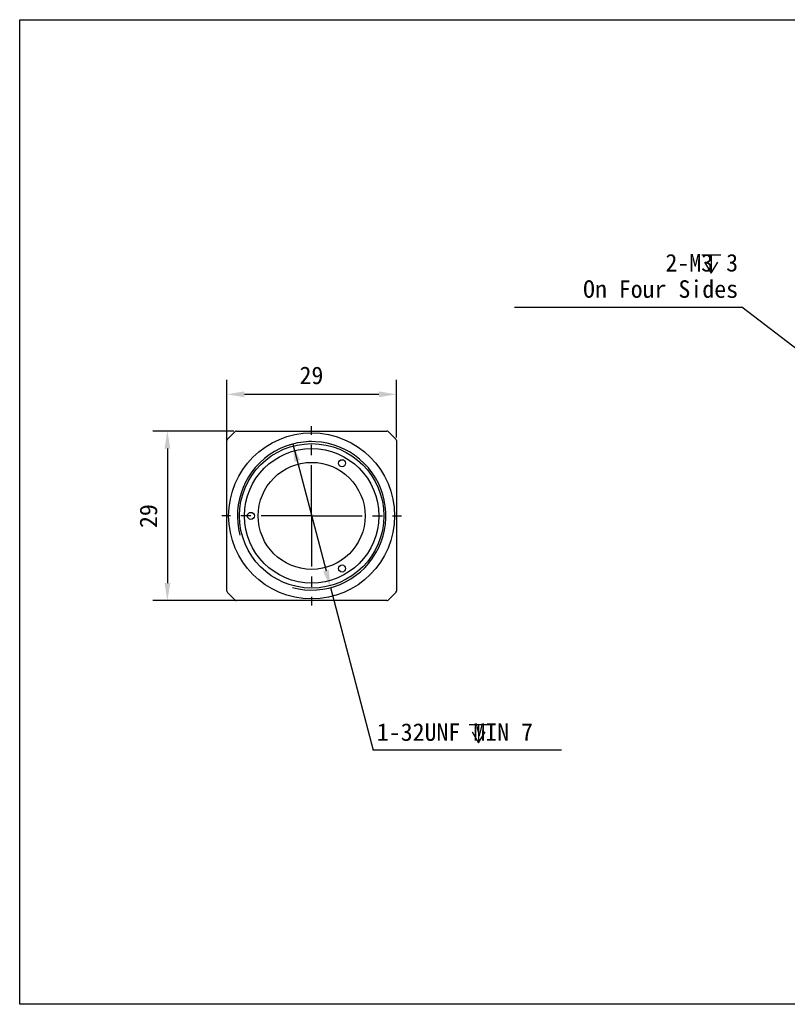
# Model space of a CAD drawing. Header units: millimetres. Extents: x 46 to 359, y 92 to 260.
# Tile 1 of 2: x 46 to 177, y 92 to 260. Entities that reach past the tile are written whole.
import ezdxf

# ---------------------------------------------------------------- set-up
doc = ezdxf.new("R2010")
doc.units = ezdxf.units.MM
doc.header["$LTSCALE"] = 23.1
doc.header["$PDMODE"] = 3
doc.header["$PDSIZE"] = 8
doc.linetypes.add('CENTER', pattern=[0.6, 0.375, -0.075, 0.075, -0.075])
doc.layers.get('0').update_dxf_attribs({"linetype": 'CONTINUOUS'})
doc.layers.get('Defpoints').update_dxf_attribs({"linetype": 'CONTINUOUS'})
for name, color, linetype in [('00_COMPONENTS', 7, 'CONTINUOUS'), ('03_ALL_AXES', 7, 'CONTINUOUS'), ('51__DRAFT_DIMS', 7, 'CONTINUOUS')]:
    doc.layers.add(name, color=color, linetype=linetype)
doc.styles.get("Standard").update_dxf_attribs({"font": 'simfang.ttf'})
doc.dimstyles.new('DIMSTYLE_1', dxfattribs={"dimtxt": 3, "dimasz": 3, "dimexe": 2.5, "dimexo": 0.5, "dimgap": 0.75, "dimtad": 1, "dimdsep": 46, "dimtxsty": 'STANDARD', "dimblk": '_FILLED', "dimblk1": '_FILLED', "dimblk2": '_FILLED', "dimcen": 0.09, "dimclrt": 3, "dimazin": 2, "dimtp": 0.2, "dimtm": 0.2, "dimtfac": 1, "dimtofl": 0, "dimtmove": 0, "dimatfit": 3, "dimldrblk": '_FILLED', "dimfxl": 1, "dimtolj": 1, "dimarcsym": 0})
doc.dimstyles.new('DIMSTYLE_2', dxfattribs={"dimtxt": 3, "dimasz": 3, "dimexe": 2.5, "dimexo": 0.5, "dimtad": 1, "dimdsep": 46, "dimtxsty": 'STANDARD', "dimblk": '_FILLED', "dimblk1": '_FILLED', "dimblk2": '_FILLED', "dimcen": 0.09, "dimclrt": 3, "dimazin": 2, "dimtp": 0.2, "dimtm": 0.2, "dimtfac": 1, "dimtmove": 0, "dimatfit": 2, "dimldrblk": '_FILLED', "dimfxl": 1, "dimtolj": 1, "dimarcsym": 0})

# ---------------------------------------------------------------- blocks, each defined once
blk = doc.blocks.new('_FILLED')
at = {"color": 0, "linetype": 'ByBlock'}
blk.add_solid([(0, 0), (-1, 0.167), (-1, -0.167)], dxfattribs=at)
blk = doc.blocks.new('*D1')
at = {"layer": '51__DRAFT_DIMS', "color": 0, "lineweight": -2}
for p, q in [((80.99, 187.87), (80.99, 198.77)), ((109.99, 188.86), (109.99, 198.77))]:
    blk.add_line(p, q, dxfattribs=at)
at = {"layer": '51__DRAFT_DIMS', "color": 253, "lineweight": -2}
blk.add_line((83.99, 196.27), (106.99, 196.27), dxfattribs=at)
at = {"layer": 'Defpoints', "color": 0}
for p in [(109.99, 196.27), (80.99, 187.37), (109.99, 188.36)]:
    blk.add_point(p, dxfattribs=at)
at = {"layer": '51__DRAFT_DIMS', "color": 253, "linetype": 'ByBlock', "lineweight": -2, "xscale": 3, "yscale": 3, "zscale": 3, "rotation": 180}
blk.add_blockref('_FILLED', (80.99, 196.27), dxfattribs=at)
at = {"layer": '51__DRAFT_DIMS', "color": 253, "linetype": 'ByBlock', "lineweight": -2, "xscale": 3, "yscale": 3, "zscale": 3}
blk.add_blockref('_FILLED', (109.99, 196.27), dxfattribs=at)
at = {"layer": '51__DRAFT_DIMS', "insert": (95.45, 201.02), "char_height": 3, "attachment_point": 2, "line_spacing_factor": 0.9}
blk.add_mtext('\\A1;29', dxfattribs=at)
blk = doc.blocks.new('*D2')
at = {"layer": '51__DRAFT_DIMS', "color": 0, "lineweight": -2}
for p, q in [((82.19, 189.98), (68.3, 189.98)), ((84.99, 160.98), (68.3, 160.98))]:
    blk.add_line(p, q, dxfattribs=at)
at = {"layer": '51__DRAFT_DIMS', "color": 253, "lineweight": -2}
blk.add_line((70.8, 186.98), (70.8, 163.98), dxfattribs=at)
at = {"layer": 'Defpoints', "color": 0}
for p in [(82.69, 189.98), (70.8, 160.98), (85.49, 160.98)]:
    blk.add_point(p, dxfattribs=at)
at = {"layer": '51__DRAFT_DIMS', "color": 253, "linetype": 'ByBlock', "lineweight": -2, "xscale": 3, "yscale": 3, "zscale": 3}
for p, rotation in [((70.8, 189.98), 90), ((70.8, 160.98), 270)]:
    blk.add_blockref('_FILLED', p, dxfattribs=dict(at, rotation=rotation))
at = {"layer": '51__DRAFT_DIMS', "insert": (66.05, 175.44), "char_height": 3, "attachment_point": 2, "rotation": 90, "line_spacing_factor": 0.9}
blk.add_mtext('\\A1;29', dxfattribs=at)
blk = doc.blocks.new('*D3')
at = {"layer": '51__DRAFT_DIMS', "color": 253, "lineweight": -2}
for p, q in [((92.26, 187.77), (97.95, 166.1)), ((98.71, 163.2), (106.01, 135.38)), ((138.22, 135.38), (106.01, 135.38))]:
    blk.add_line(p, q, dxfattribs=at)
at = {"layer": 'Defpoints', "color": 0}
for p in [(92.26, 187.77), (98.71, 163.2)]:
    blk.add_point(p, dxfattribs=at)
at = {"layer": '51__DRAFT_DIMS', "color": 253, "linetype": 'ByBlock', "lineweight": -2, "xscale": 3, "yscale": 3, "zscale": 3}
for p, rotation in [((92.26, 187.77), 104.710045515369), ((98.71, 163.2), 284.710045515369)]:
    blk.add_blockref('_FILLED', p, dxfattribs=dict(at, rotation=rotation))
at = {"layer": '51__DRAFT_DIMS', "insert": (106.64, 140), "char_height": 3, "attachment_point": 1, "line_spacing_factor": 0.9}
blk.add_mtext('\\A1;{1-32UNF{\\Fgdt|c0;  }MIN 7}', dxfattribs=at)

msp = doc.modelspace()

# ---------------------------------------------------------------- linework, layer by layer
msp.add_lwpolyline([(45.524, 260.348), (358.568, 260.348), (358.568, 91.931), (45.524, 91.931)], close=True)
at = {"layer": '00_COMPONENTS', "color": 7}
for p, q in [((82.398, 189.894), (81.073, 188.57)), ((82.61, 189.982), (108.361, 189.982)), ((109.898, 188.57), (108.573, 189.894)), ((80.985, 162.606), (80.985, 188.358)), ((109.985, 188.358), (109.985, 162.606)), ((81.073, 162.394), (82.398, 161.07)), ((108.573, 161.07), (109.898, 162.394)), ((108.361, 160.982), (82.61, 160.982))]:
    msp.add_line(p, q, dxfattribs=at)
at = {"layer": '00_COMPONENTS', "color": 4}
for p, q in [((82.398, 189.894), (82.398, 189.894)), ((108.567, 189.893), (108.57, 189.893)), ((108.573, 189.894), (108.573, 189.894)), ((81.073, 188.569), (81.073, 188.57)), ((81.074, 188.563), (81.074, 188.567)), ((81.082, 188.52), (81.08, 188.532)), ((81.073, 162.394), (81.073, 162.395)), ((109.866, 162.571), (109.87, 162.547)), ((109.895, 162.406), (109.897, 162.395)), ((109.897, 162.395), (109.898, 162.394)), ((82.398, 161.07), (82.398, 161.07)), ((108.573, 161.07), (108.573, 161.07))]:
    msp.add_line(p, q, dxfattribs=at)
msp.add_lwpolyline([(109.898, 188.57), (109.897, 188.569), (109.896, 188.563)], dxfattribs=at)
at = {"layer": '00_COMPONENTS', "color": 7}
for centre, radius in [((95.485, 175.482), 14.2), ((95.485, 175.482), 12.35), ((95.485, 175.482), 11.5), ((95.485, 175.482), 9.15), ((100.685, 184.488), 0.6), ((85.085, 175.482), 0.6), ((100.685, 166.475), 0.6)]:
    msp.add_circle(centre, radius, dxfattribs=at)
for centre, start, end in [((82.61, 189.682), 90, 135), ((108.361, 189.682), 45, 90), ((81.285, 188.358), 135, 180), ((109.685, 188.358), 0, 45), ((81.285, 162.606), 180, 225), ((109.685, 162.606), 315, 360), ((82.61, 161.282), 225, 270), ((108.361, 161.282), 270, 315)]:
    msp.add_arc(centre, 0.3, start, end, dxfattribs=at)
at = {"layer": '00_COMPONENTS', "color": 8}
msp.add_arc((95.485, 175.482), 12.7, 255, 195, dxfattribs=at)
at = {"layer": '03_ALL_AXES', "color": 1, "linetype": 'CENTER'}
for q in [(95.485, 190.832), (80.135, 175.482), (95.485, 160.132), (110.835, 175.482)]:
    msp.add_line((95.485, 175.482), q, dxfattribs=at)
at = {"layer": '51__DRAFT_DIMS'}
for p, q in [((162.236, 220.128), (165.486, 220.128)), ((163.861, 220.128), (163.861, 217.003))]:
    msp.add_line(p, q, dxfattribs=at)
at = {"layer": '51__DRAFT_DIMS', "color": 253}
for p in [(130.209, 211.15), (199.084, 188.215)]:
    msp.add_line(p, (169.08, 211.15), dxfattribs=at)
at = {"layer": '51__DRAFT_DIMS', "color": 0}
for p, q in [((122.435, 139.799), (125.685, 139.799)), ((124.06, 139.799), (124.06, 136.674))]:
    msp.add_line(p, q, dxfattribs=at)
at = {"layer": '51__DRAFT_DIMS'}
msp.add_lwpolyline([(162.736, 218.878), (163.861, 217.003), (164.986, 218.878)], dxfattribs=at)
at = {"layer": '51__DRAFT_DIMS', "color": 0}
msp.add_lwpolyline([(122.935, 138.549), (124.06, 136.674), (125.185, 138.549)], dxfattribs=at)
at = {"layer": '51__DRAFT_DIMS', "color": 4}
msp.add_arc((95.485, 175.482), 12.7, 90, 106.96462, dxfattribs=at)

# ---------------------------------------------------------------- texts
at = {"layer": '51__DRAFT_DIMS', "insert": (168.455, 220.275), "char_height": 3, "attachment_point": 3, "line_spacing_factor": 0.9}
msp.add_mtext('\\A1;2-M3{\\Fgdt|c0;  \\fFangSong|b0|i0|c134|p0;3\\POn Four Sides}', dxfattribs=at)

# ---------------------------------------------------------------- dimensions: what is measured, and where the dimension line sits
at = {"layer": '51__DRAFT_DIMS', "color": 8}
dim = msp.add_linear_dim(base=(109.985, 196.27), p1=(80.985, 187.368), p2=(109.985, 188.358), dimstyle='DIMSTYLE_1', override={"dimclrd": 253, "dimclrt": 256}, dxfattribs=at)
dim.commit()
dim.dimension.update_dxf_attribs({"geometry": '*D1', "text_midpoint": (95.447, 196.27), "dimtype": 160})
dim = msp.add_linear_dim(base=(70.796, 160.982), p1=(82.693, 189.982), p2=(85.485, 160.982), angle=270, dimstyle='DIMSTYLE_1', override={"dimclrd": 253, "dimclrt": 256}, dxfattribs=at)
dim.commit()
dim.dimension.update_dxf_attribs({"geometry": '*D2', "text_midpoint": (70.796, 175.444), "dimtype": 160})
dim = msp.add_diameter_dim_2p(p1=(92.261, 187.766), p2=(98.71, 163.198), text='{1-32UNF{\\Fgdt|c0;  }MIN 7}', dimstyle='DIMSTYLE_2', override={"dimtih": 1, "dimtoh": 1, "dimpost": '<>', "dimtxsty": 'STANDARD', "dimclrd": 253, "dimclrt": 256}, dxfattribs=at)
dim.commit()
dim.dimension.update_dxf_attribs({"geometry": '*D3', "text_midpoint": (122.428, 135.375), "dimtype": 163})

doc.saveas('drawing.dxf')
